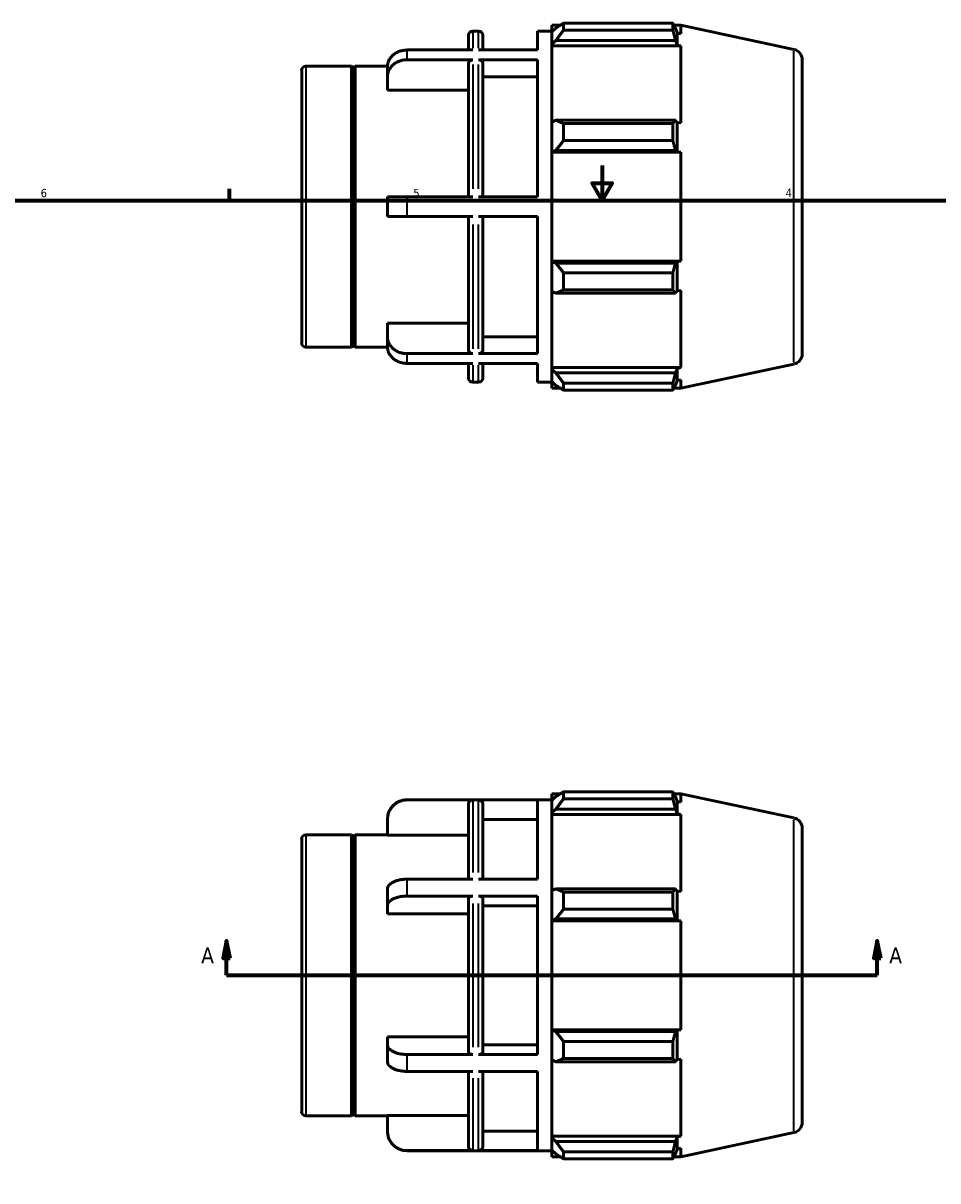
# Model space of a CAD drawing. Header units: inches. Extents: x -2.9 to 37.7, y -2.1 to 26.7.
# Tile 4 of 6: x 10.4 to 20.8, y 9.8 to 23. Entities that reach past the tile are written whole.
import ezdxf

# ---------------------------------------------------------------- set-up
doc = ezdxf.new("R2010")
doc.units = ezdxf.units.IN
doc.header["$MEASUREMENT"] = 0
for name, color, linetype, lineweight in [('Border (ANSI)', 7, 'Continuous', 70), ('Section Line (ANSI)', 7, 'Continuous', 70), ('Visible (ANSI)', 7, 'Continuous', 50), ('Visible Narrow (ANSI)', 7, 'Continuous', 35)]:
    doc.layers.add(name, color=color, linetype=linetype, lineweight=lineweight)
doc.styles.add('Label Text (ANSI)', font='tahoma.ttf')
doc.styles.add('Note Text (ANSI)', font='tahoma.ttf')

# ---------------------------------------------------------------- blocks, each defined once
blk = doc.blocks.new('Borders Default Border')
at = {"layer": 'Border (ANSI)'}
blk.add_line((12.75, 21), (12.75, 21.134), dxfattribs=at)
at = {"layer": 'Border (ANSI)', "flags": 128}
for points in [[(17, 21.4), (17, 21), (16.885, 21.2), (17.115, 21.2), (17, 21)], [(0.5, 1), (0.5, 21), (33.5, 21), (33.5, 1), (0.5, 1)]]:
    blk.add_lwpolyline(points, dxfattribs=at)
at = {"layer": 'Border (ANSI)', "color": 5, "true_color": 0x0000ff, "char_height": 0.0945, "attachment_point": 7, "style": 'Note Text (ANSI)'}
for s, insert in [('6', (10.595, 21.038)), ('5', (14.847, 21.038)), ('4', (19.092, 21.04))]:
    blk.add_mtext(s, dxfattribs=dict(at, insert=insert))
blk = doc.blocks.new('2dTransSection0')
at = {"layer": 'Section Line (ANSI)', "linetype": 'Continuous'}
for p, q in [((12.715, 12.558), (12.676, 12.361)), ((12.715, 12.361), (12.715, 12.558)), ((12.755, 12.361), (12.715, 12.558)), ((20.138, 12.558), (20.099, 12.361)), ((20.138, 12.361), (20.138, 12.558)), ((20.178, 12.361), (20.138, 12.558)), ((12.676, 12.361), (12.755, 12.361)), ((12.715, 12.165), (12.715, 12.361)), ((20.099, 12.361), (20.178, 12.361)), ((20.138, 12.165), (20.138, 12.361)), ((12.715, 12.165), (13.042, 12.165)), ((19.812, 12.165), (20.138, 12.165))]:
    blk.add_line(p, q, dxfattribs=at)
at = {"layer": 'Section Line (ANSI)'}
blk.add_line((12.715, 12.165), (20.138, 12.165), dxfattribs=at)
at = {"layer": 'Section Line (ANSI)', "linetype": 'Continuous', "flags": 128}
for points in [[(12.755, 12.361), (12.715, 12.558), (12.676, 12.361), (12.755, 12.361)], [(20.178, 12.361), (20.138, 12.558), (20.099, 12.361), (20.178, 12.361)]]:
    blk.add_lwpolyline(points, dxfattribs=at)
at = {"layer": 'Section Line (ANSI)'}
for points in [[(12.755, 12.361), (12.715, 12.558), (12.676, 12.361), (12.755, 12.361)], [(20.178, 12.361), (20.138, 12.558), (20.099, 12.361), (20.178, 12.361)]]:
    blk.add_solid(points, dxfattribs=at)
at = {"layer": 'Section Line (ANSI)', "char_height": 0.18, "attachment_point": 7, "style": 'Label Text (ANSI)'}
for insert in [(12.426, 12.302), (20.275, 12.302)]:
    blk.add_mtext('A', dxfattribs=dict(at, insert=insert))

msp = doc.modelspace()

# ---------------------------------------------------------------- linework, layer by layer
at = {"layer": 'Visible (ANSI)'}
for p, q in [((16.427, 23), (16.427, 22.925)), ((16.427, 23), (16.522, 23)), ((16.56, 23.024), (16.56, 22.944)), ((16.56, 23.024), (17.807, 23.024)), ((17.807, 22.944), (17.807, 23.024)), ((17.819, 23), (17.896, 23)), ((19.188, 22.725), (17.896, 23)), ((17.896, 22.904), (17.896, 23)), ((15.475, 22.718), (15.475, 22.886)), ((15.523, 22.933), (15.591, 22.933)), ((15.638, 22.886), (15.638, 22.718)), ((16.264, 22.718), (16.264, 22.933)), ((16.264, 22.933), (16.427, 22.933)), ((16.471, 22.968), (16.427, 22.925)), ((16.427, 22.786), (16.427, 22.925)), ((17.807, 22.944), (16.56, 22.944)), ((17.854, 22.912), (17.836, 22.968)), ((17.854, 22.774), (17.854, 22.912)), ((17.896, 22.904), (17.854, 22.912)), ((15.523, 22.718), (14.773, 22.718)), ((16.264, 22.718), (15.591, 22.718)), ((16.427, 22.786), (16.471, 22.825)), ((16.427, 22.766), (16.427, 22.786)), ((16.427, 22.766), (16.427, 21.896)), ((16.427, 22.766), (17.896, 22.766)), ((16.471, 22.825), (17.836, 22.825)), ((17.836, 22.825), (17.854, 22.774)), ((17.854, 22.774), (17.896, 22.766)), ((17.896, 21.886), (17.896, 22.766)), ((15.523, 22.606), (14.773, 22.606)), ((16.264, 22.606), (15.591, 22.606)), ((16.264, 21.042), (16.264, 22.606)), ((19.282, 22.609), (19.282, 19.252)), ((13.572, 19.376), (13.572, 22.485)), ((13.619, 22.533), (14.142, 22.533)), ((14.142, 19.329), (14.142, 22.533)), ((14.162, 22.513), (14.142, 22.533)), ((14.162, 22.513), (14.182, 22.533)), ((14.162, 19.348), (14.162, 22.513)), ((14.182, 19.329), (14.182, 22.533)), ((14.182, 22.533), (14.551, 22.533)), ((14.551, 22.413), (14.551, 22.525)), ((15.475, 21.042), (15.475, 22.565)), ((15.638, 22.565), (15.638, 21.042)), ((14.551, 22.259), (14.551, 22.413)), ((16.264, 22.413), (15.638, 22.413)), ((15.475, 22.259), (14.551, 22.259)), ((16.471, 21.917), (16.427, 21.896)), ((16.427, 21.559), (16.427, 21.896)), ((17.836, 21.917), (16.471, 21.917)), ((16.56, 21.878), (16.56, 21.684)), ((16.56, 21.878), (17.807, 21.878)), ((17.807, 21.684), (17.807, 21.878)), ((17.854, 21.89), (17.836, 21.917)), ((17.854, 21.555), (17.854, 21.89)), ((17.896, 21.886), (17.854, 21.89)), ((17.807, 21.684), (16.56, 21.684)), ((16.427, 21.559), (16.471, 21.573)), ((16.427, 21.553), (16.427, 21.559)), ((16.427, 21.553), (16.427, 20.308)), ((16.427, 21.553), (17.896, 21.553)), ((16.471, 21.573), (17.836, 21.573)), ((17.836, 21.573), (17.854, 21.555)), ((17.854, 21.555), (17.896, 21.553)), ((17.896, 20.308), (17.896, 21.553)), ((14.773, 21.042), (14.551, 21.042)), ((14.551, 20.819), (14.551, 21.042)), ((15.523, 21.042), (14.773, 21.042)), ((15.591, 21.042), (16.264, 21.042)), ((14.551, 20.819), (14.773, 20.819)), ((15.523, 20.819), (14.773, 20.819)), ((15.475, 19.296), (15.475, 20.819)), ((16.264, 20.819), (15.591, 20.819)), ((15.638, 20.819), (15.638, 19.296)), ((16.264, 19.255), (16.264, 20.819)), ((16.427, 20.302), (16.427, 20.308)), ((16.427, 20.308), (17.896, 20.308)), ((16.471, 20.288), (16.427, 20.302)), ((16.427, 19.965), (16.427, 20.302)), ((17.836, 20.288), (16.471, 20.288)), ((17.854, 20.306), (17.836, 20.288)), ((17.896, 20.308), (17.854, 20.306)), ((17.854, 19.971), (17.854, 20.306)), ((16.56, 20.177), (16.56, 19.983)), ((16.56, 20.177), (17.807, 20.177)), ((17.807, 19.983), (17.807, 20.177)), ((16.427, 19.965), (16.471, 19.944)), ((16.427, 19.965), (16.427, 19.095)), ((16.471, 19.944), (17.836, 19.944)), ((17.807, 19.983), (16.56, 19.983)), ((17.836, 19.944), (17.854, 19.971)), ((17.854, 19.971), (17.896, 19.975)), ((17.896, 19.095), (17.896, 19.975)), ((14.551, 19.448), (14.551, 19.602)), ((14.551, 19.602), (15.475, 19.602)), ((14.551, 19.336), (14.551, 19.448)), ((15.638, 19.448), (16.264, 19.448)), ((13.619, 19.329), (14.142, 19.329)), ((14.162, 19.348), (14.142, 19.329)), ((14.162, 19.348), (14.182, 19.329)), ((14.182, 19.329), (14.551, 19.329)), ((15.523, 19.255), (14.773, 19.255)), ((16.264, 19.255), (15.591, 19.255)), ((15.523, 19.143), (14.773, 19.143)), ((15.475, 18.975), (15.475, 19.143)), ((16.264, 19.143), (15.591, 19.143)), ((15.638, 19.143), (15.638, 18.975)), ((16.264, 18.928), (16.264, 19.143)), ((16.427, 19.075), (16.427, 19.095)), ((16.427, 19.095), (17.896, 19.095)), ((16.427, 18.936), (16.427, 19.075)), ((16.471, 19.036), (16.427, 19.075)), ((17.836, 19.036), (16.471, 19.036)), ((17.854, 19.087), (17.836, 19.036)), ((17.896, 19.095), (17.854, 19.087)), ((17.854, 18.949), (17.854, 19.087)), ((19.188, 19.136), (17.896, 18.861)), ((15.523, 18.928), (15.591, 18.928)), ((16.264, 18.928), (16.427, 18.928)), ((16.427, 18.936), (16.471, 18.893)), ((16.427, 18.936), (16.427, 18.861)), ((16.56, 18.917), (16.56, 18.837)), ((16.56, 18.917), (17.807, 18.917)), ((17.807, 18.837), (17.807, 18.917)), ((17.836, 18.893), (17.854, 18.949)), ((17.854, 18.949), (17.896, 18.957)), ((17.896, 18.861), (17.896, 18.957)), ((16.427, 18.861), (16.522, 18.861)), ((17.807, 18.837), (16.56, 18.837)), ((17.819, 18.861), (17.896, 18.861)), ((14.773, 14.167), (16.427, 14.167)), ((15.523, 14.164), (14.773, 14.164)), ((16.264, 14.164), (15.591, 14.164)), ((16.264, 13.261), (16.264, 14.164)), ((16.427, 14.234), (16.427, 14.159)), ((16.427, 14.234), (16.522, 14.234)), ((16.471, 14.202), (16.427, 14.159)), ((16.427, 14.02), (16.427, 14.159)), ((16.56, 14.258), (16.56, 14.178)), ((16.56, 14.258), (17.807, 14.258)), ((17.807, 14.178), (16.56, 14.178)), ((17.807, 14.178), (17.807, 14.258)), ((17.819, 14.234), (17.896, 14.234)), ((17.854, 14.146), (17.836, 14.202)), ((17.854, 14.008), (17.854, 14.146)), ((17.896, 14.138), (17.854, 14.146)), ((19.188, 13.959), (17.896, 14.234)), ((17.896, 14.138), (17.896, 14.234)), ((15.475, 13.261), (15.475, 14.117)), ((15.638, 14.117), (15.638, 13.261)), ((16.427, 14.02), (16.471, 14.059)), ((16.427, 14), (16.427, 14.02)), ((16.427, 14), (16.427, 13.13)), ((16.427, 14), (17.896, 14)), ((16.471, 14.059), (17.836, 14.059)), ((17.836, 14.059), (17.854, 14.008)), ((17.854, 14.008), (17.896, 14)), ((17.896, 13.12), (17.896, 14)), ((14.551, 13.941), (14.551, 13.945)), ((14.551, 13.763), (14.551, 13.941)), ((16.264, 13.941), (15.638, 13.941)), ((13.619, 13.767), (14.142, 13.767)), ((14.142, 10.563), (14.142, 13.767)), ((14.162, 13.747), (14.142, 13.767)), ((14.162, 13.747), (14.182, 13.767)), ((14.162, 10.582), (14.162, 13.747)), ((14.182, 10.563), (14.182, 13.767)), ((14.182, 13.767), (14.551, 13.767)), ((15.475, 13.763), (14.551, 13.763)), ((19.282, 13.843), (19.282, 10.486)), ((13.572, 10.61), (13.572, 13.719)), ((15.523, 13.261), (14.773, 13.261)), ((16.264, 13.261), (15.591, 13.261)), ((14.551, 12.956), (14.551, 13.149)), ((16.471, 13.151), (16.427, 13.13)), ((16.427, 12.793), (16.427, 13.13)), ((17.836, 13.151), (16.471, 13.151)), ((16.56, 13.112), (16.56, 12.918)), ((16.56, 13.112), (17.807, 13.112)), ((17.807, 12.918), (17.807, 13.112)), ((17.854, 13.124), (17.836, 13.151)), ((17.854, 12.789), (17.854, 13.124)), ((17.896, 13.12), (17.854, 13.124)), ((14.551, 12.867), (14.551, 12.956)), ((15.523, 13.068), (14.773, 13.068)), ((15.475, 11.285), (15.475, 13.044)), ((16.264, 13.068), (15.591, 13.068)), ((15.638, 13.044), (15.638, 11.285)), ((16.264, 12.956), (15.638, 12.956)), ((16.264, 11.261), (16.264, 13.068)), ((15.475, 12.867), (14.551, 12.867)), ((17.807, 12.918), (16.56, 12.918)), ((16.427, 12.793), (16.471, 12.807)), ((16.427, 12.787), (16.427, 12.793)), ((16.427, 12.787), (16.427, 11.542)), ((16.427, 12.787), (17.896, 12.787)), ((16.471, 12.807), (17.836, 12.807)), ((17.836, 12.807), (17.854, 12.789)), ((17.854, 12.789), (17.896, 12.787)), ((17.896, 11.542), (17.896, 12.787)), ((16.427, 11.536), (16.427, 11.542)), ((16.427, 11.542), (17.896, 11.542)), ((16.471, 11.522), (16.427, 11.536)), ((16.427, 11.199), (16.427, 11.536)), ((17.836, 11.522), (16.471, 11.522)), ((17.854, 11.54), (17.836, 11.522)), ((17.896, 11.542), (17.854, 11.54)), ((17.854, 11.205), (17.854, 11.54)), ((14.551, 11.373), (14.551, 11.462)), ((14.551, 11.462), (15.475, 11.462)), ((14.551, 11.18), (14.551, 11.373)), ((15.638, 11.373), (16.264, 11.373)), ((16.56, 11.411), (16.56, 11.217)), ((16.56, 11.411), (17.807, 11.411)), ((17.807, 11.217), (17.807, 11.411)), ((15.523, 11.261), (14.773, 11.261)), ((16.264, 11.261), (15.591, 11.261)), ((16.427, 11.199), (16.471, 11.178)), ((16.427, 11.199), (16.427, 10.329)), ((16.471, 11.178), (17.836, 11.178)), ((17.807, 11.217), (16.56, 11.217)), ((17.836, 11.178), (17.854, 11.205)), ((17.854, 11.205), (17.896, 11.209)), ((17.896, 10.329), (17.896, 11.209)), ((15.523, 11.068), (14.773, 11.068)), ((15.475, 10.213), (15.475, 11.068)), ((16.264, 11.068), (15.591, 11.068)), ((15.638, 11.068), (15.638, 10.213)), ((16.264, 10.165), (16.264, 11.068)), ((14.162, 10.582), (14.142, 10.563)), ((14.162, 10.582), (14.182, 10.563)), ((14.551, 10.388), (14.551, 10.566)), ((14.551, 10.566), (15.475, 10.566)), ((13.619, 10.563), (14.142, 10.563)), ((14.182, 10.563), (14.551, 10.563)), ((14.551, 10.385), (14.551, 10.388)), ((15.638, 10.388), (16.264, 10.388)), ((16.427, 10.309), (16.427, 10.329)), ((16.427, 10.329), (17.896, 10.329)), ((16.471, 10.27), (16.427, 10.309)), ((16.427, 10.17), (16.427, 10.309)), ((17.854, 10.321), (17.836, 10.27)), ((17.896, 10.329), (17.854, 10.321)), ((17.854, 10.183), (17.854, 10.321)), ((19.188, 10.37), (17.896, 10.095)), ((16.427, 10.17), (16.471, 10.127)), ((16.427, 10.17), (16.427, 10.095)), ((17.836, 10.27), (16.471, 10.27)), ((17.836, 10.127), (17.854, 10.183)), ((17.854, 10.183), (17.896, 10.191)), ((17.896, 10.095), (17.896, 10.191)), ((15.523, 10.165), (14.773, 10.165)), ((14.773, 10.162), (16.427, 10.162)), ((16.264, 10.165), (15.591, 10.165)), ((16.427, 10.095), (16.522, 10.095)), ((16.56, 10.151), (16.56, 10.071)), ((16.56, 10.151), (17.807, 10.151)), ((17.807, 10.071), (16.56, 10.071)), ((17.807, 10.071), (17.807, 10.151)), ((17.819, 10.095), (17.896, 10.095))]:
    msp.add_line(p, q, dxfattribs=at)
for centre, radius, start, end in [((15.523, 22.886), 0.0473, 90, 180), ((15.591, 22.886), 0.0473, 0, 90), ((19.164, 22.609), 0.118, 0, 78), ((13.619, 22.485), 0.0473, 90, 180), ((13.619, 19.376), 0.0473, 180, 270), ((19.164, 19.252), 0.118, 282, 0), ((15.523, 18.975), 0.0473, 180, 270), ((15.591, 18.975), 0.0473, 270, 0), ((14.773, 13.945), 0.223, 90, 180), ((19.164, 13.843), 0.118, 0, 78), ((13.619, 13.719), 0.0473, 90, 180), ((13.619, 10.61), 0.0473, 180, 270), ((19.164, 10.486), 0.118, 282, 0), ((14.773, 10.385), 0.223, 180, 270)]:
    msp.add_arc(centre, radius, start, end, dxfattribs=at)
for points, weights in [([(16.56, 23.024), (16.514, 22.995), (16.471, 22.968)], [1.01199214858, 1.00868967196, 1.00457723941]), ([(17.807, 23.024), (17.822, 22.995), (17.836, 22.968)], [1, 1.00069359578, 1.00057021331]), ([(16.471, 22.825), (16.514, 22.883), (16.56, 22.944)], [1.00457723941, 1.00868967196, 1.01199214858]), ([(17.836, 22.825), (17.822, 22.883), (17.807, 22.944)], [1.00057021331, 1.00069359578, 1]), ([(16.56, 21.878), (16.514, 21.898), (16.471, 21.917)], [1.01199214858, 1.00868967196, 1.00457723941]), ([(17.807, 21.878), (17.822, 21.898), (17.836, 21.917)], [1, 1.00069359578, 1.00057021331]), ([(16.471, 21.573), (16.514, 21.627), (16.56, 21.684)], [1.00457723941, 1.00868967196, 1.01199214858]), ([(17.836, 21.573), (17.822, 21.627), (17.807, 21.684)], [1.00057021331, 1.00069359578, 1]), ([(16.56, 20.177), (16.514, 20.234), (16.471, 20.288)], [1.01199214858, 1.00868967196, 1.00457723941]), ([(17.807, 20.177), (17.822, 20.234), (17.836, 20.288)], [1, 1.00069359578, 1.00057021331]), ([(16.471, 19.944), (16.514, 19.963), (16.56, 19.983)], [1.00457723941, 1.00868967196, 1.01199214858]), ([(17.836, 19.944), (17.822, 19.963), (17.807, 19.983)], [1.00057021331, 1.00069359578, 1]), ([(16.56, 18.917), (16.514, 18.978), (16.471, 19.036)], [1.01199214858, 1.00868967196, 1.00457723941]), ([(17.807, 18.917), (17.822, 18.978), (17.836, 19.036)], [1, 1.00069359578, 1.00057021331]), ([(16.471, 18.893), (16.514, 18.866), (16.56, 18.837)], [1.00457723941, 1.00868967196, 1.01199214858]), ([(17.836, 18.893), (17.822, 18.866), (17.807, 18.837)], [1.00057021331, 1.00069359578, 1]), ([(16.56, 14.258), (16.514, 14.229), (16.471, 14.202)], [1.01199214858, 1.00868967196, 1.00457723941]), ([(16.471, 14.059), (16.514, 14.117), (16.56, 14.178)], [1.00457723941, 1.00868967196, 1.01199214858]), ([(17.807, 14.258), (17.822, 14.229), (17.836, 14.202)], [1, 1.00069359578, 1.00057021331]), ([(17.836, 14.059), (17.822, 14.117), (17.807, 14.178)], [1.00057021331, 1.00069359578, 1]), ([(16.56, 13.112), (16.514, 13.132), (16.471, 13.151)], [1.01199214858, 1.00868967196, 1.00457723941]), ([(17.807, 13.112), (17.822, 13.132), (17.836, 13.151)], [1, 1.00069359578, 1.00057021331]), ([(16.471, 12.807), (16.514, 12.861), (16.56, 12.918)], [1.00457723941, 1.00868967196, 1.01199214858]), ([(17.836, 12.807), (17.822, 12.861), (17.807, 12.918)], [1.00057021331, 1.00069359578, 1]), ([(16.56, 11.411), (16.514, 11.468), (16.471, 11.522)], [1.01199214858, 1.00868967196, 1.00457723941]), ([(17.807, 11.411), (17.822, 11.468), (17.836, 11.522)], [1, 1.00069359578, 1.00057021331]), ([(16.471, 11.178), (16.514, 11.197), (16.56, 11.217)], [1.00457723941, 1.00868967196, 1.01199214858]), ([(17.836, 11.178), (17.822, 11.197), (17.807, 11.217)], [1.00057021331, 1.00069359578, 1]), ([(16.56, 10.151), (16.514, 10.212), (16.471, 10.27)], [1.01199214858, 1.00868967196, 1.00457723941]), ([(17.807, 10.151), (17.822, 10.212), (17.836, 10.27)], [1, 1.00069359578, 1.00057021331]), ([(16.471, 10.127), (16.514, 10.1), (16.56, 10.071)], [1.00457723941, 1.00868967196, 1.01199214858]), ([(17.836, 10.127), (17.822, 10.1), (17.807, 10.071)], [1.00057021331, 1.00069359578, 1])]:
    msp.add_rational_spline(points, weights, degree=2, dxfattribs=at)
for points, knots in [([(14.773, 22.718), (14.759, 22.718), (14.744, 22.716), (14.715, 22.711), (14.701, 22.708), (14.675, 22.698), (14.662, 22.692), (14.637, 22.678), (14.626, 22.67), (14.606, 22.653), (14.597, 22.643), (14.58, 22.621), (14.573, 22.61), (14.562, 22.588), (14.558, 22.575), (14.552, 22.55), (14.551, 22.537), (14.551, 22.525)], [0, 0, 0, 0, 0.1045651, 0.1045651, 0.2091303, 0.2091303, 0.3137782, 0.3137782, 0.4184261, 0.4184261, 0.5231874, 0.5231874, 0.6279486, 0.6279486, 0.732828, 0.732828, 0.8377073, 0.8377073, 0.8377073, 0.8377073]), ([(14.551, 22.413), (14.551, 22.425), (14.552, 22.438), (14.558, 22.464), (14.562, 22.476), (14.573, 22.498), (14.58, 22.51), (14.597, 22.531), (14.606, 22.542), (14.626, 22.558), (14.637, 22.567), (14.662, 22.581), (14.675, 22.587), (14.701, 22.596), (14.715, 22.6), (14.744, 22.605), (14.759, 22.606), (14.773, 22.606)], [-0.8377073, -0.8377073, -0.8377073, -0.8377073, -0.732828, -0.732828, -0.6279486, -0.6279486, -0.5231874, -0.5231874, -0.4184261, -0.4184261, -0.3137782, -0.3137782, -0.2091303, -0.2091303, -0.1045651, -0.1045651, 0, 0, 0, 0]), ([(15.523, 22.606), (15.517, 22.606), (15.51, 22.605), (15.499, 22.601), (15.493, 22.598), (15.485, 22.591), (15.481, 22.586), (15.477, 22.576), (15.475, 22.57), (15.475, 22.565)], [0, 0, 0, 0, 0.0444806, 0.0444806, 0.0889964, 0.0889964, 0.1335559, 0.1335559, 0.1781533, 0.1781533, 0.1781533, 0.1781533]), ([(15.638, 22.565), (15.638, 22.57), (15.637, 22.576), (15.632, 22.586), (15.629, 22.591), (15.62, 22.598), (15.615, 22.601), (15.604, 22.605), (15.597, 22.606), (15.591, 22.606)], [-0.1781533, -0.1781533, -0.1781533, -0.1781533, -0.1335559, -0.1335559, -0.0889964, -0.0889964, -0.0444806, -0.0444806, 0, 0, 0, 0]), ([(14.773, 19.255), (14.759, 19.255), (14.744, 19.256), (14.715, 19.261), (14.701, 19.265), (14.675, 19.274), (14.662, 19.28), (14.637, 19.294), (14.626, 19.303), (14.606, 19.319), (14.597, 19.33), (14.58, 19.351), (14.573, 19.363), (14.562, 19.385), (14.558, 19.397), (14.552, 19.423), (14.551, 19.436), (14.551, 19.448)], [0, 0, 0, 0, 0.1045651, 0.1045651, 0.2091303, 0.2091303, 0.3137782, 0.3137782, 0.4184261, 0.4184261, 0.5231874, 0.5231874, 0.6279486, 0.6279486, 0.732828, 0.732828, 0.8377073, 0.8377073, 0.8377073, 0.8377073]), ([(14.551, 19.336), (14.551, 19.324), (14.552, 19.311), (14.558, 19.286), (14.562, 19.273), (14.573, 19.251), (14.58, 19.24), (14.597, 19.218), (14.606, 19.208), (14.626, 19.191), (14.637, 19.183), (14.662, 19.169), (14.675, 19.163), (14.701, 19.153), (14.715, 19.15), (14.744, 19.145), (14.759, 19.143), (14.773, 19.143)], [-0.8377073, -0.8377073, -0.8377073, -0.8377073, -0.732828, -0.732828, -0.6279486, -0.6279486, -0.5231874, -0.5231874, -0.4184261, -0.4184261, -0.3137782, -0.3137782, -0.2091303, -0.2091303, -0.1045651, -0.1045651, 0, 0, 0, 0]), ([(15.475, 19.296), (15.475, 19.291), (15.477, 19.285), (15.481, 19.275), (15.485, 19.27), (15.493, 19.263), (15.499, 19.26), (15.51, 19.256), (15.517, 19.255), (15.523, 19.255)], [-0.1781533, -0.1781533, -0.1781533, -0.1781533, -0.1335559, -0.1335559, -0.0889964, -0.0889964, -0.0444806, -0.0444806, 0, 0, 0, 0]), ([(15.591, 19.255), (15.597, 19.255), (15.604, 19.256), (15.615, 19.26), (15.62, 19.263), (15.629, 19.27), (15.632, 19.275), (15.637, 19.285), (15.638, 19.291), (15.638, 19.296)], [0, 0, 0, 0, 0.0444806, 0.0444806, 0.0889964, 0.0889964, 0.1335559, 0.1335559, 0.1781533, 0.1781533, 0.1781533, 0.1781533]), ([(14.551, 13.941), (14.551, 13.955), (14.552, 13.97), (14.558, 13.999), (14.562, 14.014), (14.573, 14.039), (14.58, 14.052), (14.597, 14.077), (14.606, 14.089), (14.626, 14.108), (14.637, 14.118), (14.662, 14.135), (14.675, 14.142), (14.701, 14.152), (14.715, 14.157), (14.744, 14.163), (14.759, 14.164), (14.773, 14.164)], [-0.8377073, -0.8377073, -0.8377073, -0.8377073, -0.732828, -0.732828, -0.6279486, -0.6279486, -0.5231874, -0.5231874, -0.4184261, -0.4184261, -0.3137782, -0.3137782, -0.2091303, -0.2091303, -0.1045651, -0.1045651, 0, 0, 0, 0]), ([(15.475, 14.117), (15.475, 14.122), (15.477, 14.129), (15.481, 14.14), (15.485, 14.146), (15.493, 14.154), (15.499, 14.158), (15.51, 14.163), (15.517, 14.164), (15.523, 14.164)], [0.5344717, 0.5344717, 0.5344717, 0.5344717, 0.5790691, 0.5790691, 0.6236285, 0.6236285, 0.6681443, 0.6681443, 0.7126249, 0.7126249, 0.7126249, 0.7126249]), ([(15.591, 14.164), (15.597, 14.164), (15.604, 14.163), (15.615, 14.158), (15.62, 14.154), (15.629, 14.146), (15.632, 14.14), (15.637, 14.129), (15.638, 14.122), (15.638, 14.117)], [0, 0, 0, 0, 0.0444806, 0.0444806, 0.0889964, 0.0889964, 0.1335559, 0.1335559, 0.1781533, 0.1781533, 0.1781533, 0.1781533]), ([(14.773, 13.261), (14.759, 13.261), (14.744, 13.26), (14.715, 13.257), (14.701, 13.255), (14.675, 13.249), (14.662, 13.246), (14.637, 13.238), (14.626, 13.233), (14.606, 13.223), (14.597, 13.217), (14.58, 13.205), (14.573, 13.198), (14.562, 13.185), (14.558, 13.178), (14.552, 13.164), (14.551, 13.156), (14.551, 13.149)], [0, 0, 0, 0, 0.1045651, 0.1045651, 0.2091303, 0.2091303, 0.3137782, 0.3137782, 0.4184261, 0.4184261, 0.5231874, 0.5231874, 0.6279486, 0.6279486, 0.732828, 0.732828, 0.8377073, 0.8377073, 0.8377073, 0.8377073]), ([(14.551, 12.956), (14.551, 12.963), (14.552, 12.971), (14.558, 12.986), (14.562, 12.993), (14.573, 13.005), (14.58, 13.012), (14.597, 13.025), (14.606, 13.03), (14.626, 13.04), (14.637, 13.045), (14.662, 13.053), (14.675, 13.057), (14.701, 13.062), (14.715, 13.064), (14.744, 13.067), (14.759, 13.068), (14.773, 13.068)], [-0.8377073, -0.8377073, -0.8377073, -0.8377073, -0.732828, -0.732828, -0.6279486, -0.6279486, -0.5231874, -0.5231874, -0.4184261, -0.4184261, -0.3137782, -0.3137782, -0.2091303, -0.2091303, -0.1045651, -0.1045651, 0, 0, 0, 0]), ([(15.523, 13.068), (15.517, 13.068), (15.51, 13.067), (15.499, 13.065), (15.493, 13.063), (15.485, 13.059), (15.481, 13.056), (15.477, 13.051), (15.475, 13.047), (15.475, 13.044)], [0, 0, 0, 0, 0.0444806, 0.0444806, 0.0889964, 0.0889964, 0.1335559, 0.1335559, 0.1781533, 0.1781533, 0.1781533, 0.1781533]), ([(15.638, 13.044), (15.638, 13.047), (15.637, 13.051), (15.632, 13.056), (15.629, 13.059), (15.62, 13.063), (15.615, 13.065), (15.604, 13.067), (15.597, 13.068), (15.591, 13.068)], [-0.1781533, -0.1781533, -0.1781533, -0.1781533, -0.1335559, -0.1335559, -0.0889964, -0.0889964, -0.0444806, -0.0444806, 0, 0, 0, 0]), ([(14.773, 11.261), (14.759, 11.261), (14.744, 11.262), (14.715, 11.265), (14.701, 11.267), (14.675, 11.272), (14.662, 11.276), (14.637, 11.284), (14.626, 11.289), (14.606, 11.299), (14.597, 11.304), (14.58, 11.317), (14.573, 11.324), (14.562, 11.336), (14.558, 11.344), (14.552, 11.358), (14.551, 11.366), (14.551, 11.373)], [0, 0, 0, 0, 0.1045651, 0.1045651, 0.2091303, 0.2091303, 0.3137782, 0.3137782, 0.4184261, 0.4184261, 0.5231874, 0.5231874, 0.6279486, 0.6279486, 0.732828, 0.732828, 0.8377073, 0.8377073, 0.8377073, 0.8377073]), ([(15.475, 11.285), (15.475, 11.282), (15.477, 11.279), (15.481, 11.273), (15.485, 11.27), (15.493, 11.266), (15.499, 11.264), (15.51, 11.262), (15.517, 11.261), (15.523, 11.261)], [-0.1781533, -0.1781533, -0.1781533, -0.1781533, -0.1335559, -0.1335559, -0.0889964, -0.0889964, -0.0444806, -0.0444806, 0, 0, 0, 0]), ([(15.591, 11.261), (15.597, 11.261), (15.604, 11.262), (15.615, 11.264), (15.62, 11.266), (15.629, 11.27), (15.632, 11.273), (15.637, 11.279), (15.638, 11.282), (15.638, 11.285)], [0, 0, 0, 0, 0.0444806, 0.0444806, 0.0889964, 0.0889964, 0.1335559, 0.1335559, 0.1781533, 0.1781533, 0.1781533, 0.1781533]), ([(14.551, 11.18), (14.551, 11.173), (14.552, 11.166), (14.558, 11.151), (14.562, 11.144), (14.573, 11.131), (14.58, 11.124), (14.597, 11.112), (14.606, 11.106), (14.626, 11.096), (14.637, 11.091), (14.662, 11.083), (14.675, 11.08), (14.701, 11.074), (14.715, 11.072), (14.744, 11.069), (14.759, 11.068), (14.773, 11.068)], [-0.8377073, -0.8377073, -0.8377073, -0.8377073, -0.732828, -0.732828, -0.6279486, -0.6279486, -0.5231874, -0.5231874, -0.4184261, -0.4184261, -0.3137782, -0.3137782, -0.2091303, -0.2091303, -0.1045651, -0.1045651, 0, 0, 0, 0]), ([(14.773, 10.165), (14.759, 10.165), (14.744, 10.166), (14.715, 10.172), (14.701, 10.177), (14.675, 10.187), (14.662, 10.194), (14.637, 10.211), (14.626, 10.221), (14.606, 10.24), (14.597, 10.252), (14.58, 10.277), (14.573, 10.29), (14.562, 10.315), (14.558, 10.33), (14.552, 10.359), (14.551, 10.374), (14.551, 10.388)], [0, 0, 0, 0, 0.1045651, 0.1045651, 0.2091303, 0.2091303, 0.3137782, 0.3137782, 0.4184261, 0.4184261, 0.5231874, 0.5231874, 0.6279486, 0.6279486, 0.732828, 0.732828, 0.8377073, 0.8377073, 0.8377073, 0.8377073]), ([(15.475, 10.213), (15.475, 10.207), (15.477, 10.2), (15.481, 10.189), (15.485, 10.183), (15.493, 10.175), (15.499, 10.171), (15.51, 10.166), (15.517, 10.165), (15.523, 10.165)], [-0.1781533, -0.1781533, -0.1781533, -0.1781533, -0.1335559, -0.1335559, -0.0889964, -0.0889964, -0.0444806, -0.0444806, 0, 0, 0, 0]), ([(15.591, 10.165), (15.597, 10.165), (15.604, 10.166), (15.615, 10.171), (15.62, 10.175), (15.629, 10.183), (15.632, 10.189), (15.637, 10.2), (15.638, 10.207), (15.638, 10.213)], [0, 0, 0, 0, 0.0444806, 0.0444806, 0.0889964, 0.0889964, 0.1335559, 0.1335559, 0.1781533, 0.1781533, 0.1781533, 0.1781533])]:
    msp.add_open_spline(points, degree=3, knots=knots, dxfattribs=at)
at = {"layer": 'Visible Narrow (ANSI)'}
for p, q in [((15.523, 22.932), (15.523, 22.738)), ((15.591, 22.738), (15.591, 22.932)), ((14.773, 22.713), (14.773, 22.612)), ((19.188, 19.158), (19.188, 22.703)), ((13.619, 22.513), (13.619, 19.348)), ((15.523, 22.553), (15.523, 21.135)), ((15.591, 21.135), (15.591, 22.553)), ((14.773, 21.031), (14.773, 20.83)), ((15.523, 20.726), (15.523, 19.308)), ((15.591, 19.308), (15.591, 20.726)), ((14.773, 19.249), (14.773, 19.148)), ((15.523, 19.123), (15.523, 18.929)), ((15.591, 18.929), (15.591, 19.123)), ((14.773, 14.167), (14.773, 14.164)), ((15.523, 14.157), (15.523, 13.338)), ((15.591, 13.338), (15.591, 14.157)), ((19.188, 10.392), (19.188, 13.937)), ((13.619, 13.747), (13.619, 10.582)), ((14.773, 13.251), (14.773, 13.078)), ((15.523, 12.983), (15.523, 11.346)), ((15.591, 11.346), (15.591, 12.983)), ((14.773, 11.251), (14.773, 11.078)), ((15.523, 10.991), (15.523, 10.173)), ((15.591, 10.173), (15.591, 10.991)), ((14.773, 10.165), (14.773, 10.162))]:
    msp.add_line(p, q, dxfattribs=at)

# ---------------------------------------------------------------- block references
msp.add_blockref('Borders Default Border', (0, 0))
at = {"layer": 'Section Line (ANSI)'}
msp.add_blockref('2dTransSection0', (0, 0), dxfattribs=at)

doc.saveas('drawing.dxf')
